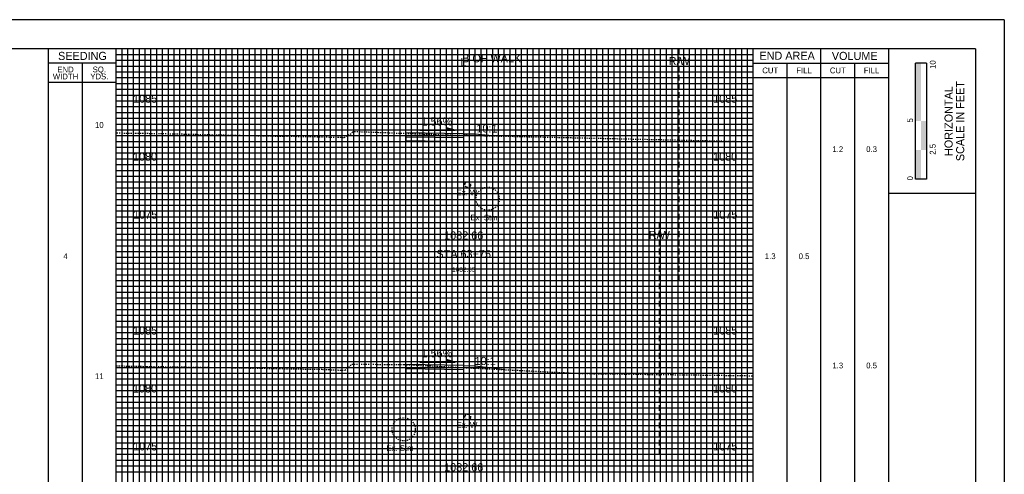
# Model space of a CAD drawing. Header units: feet. Extents: x 510 to 680, y 140 to 250.
# Tile 3 of 3: x 595 to 680, y 211 to 250. Entities that reach past the tile are written whole.
import ezdxf
from ezdxf.enums import TextEntityAlignment as Align

# ---------------------------------------------------------------- set-up
doc = ezdxf.new("R2010")
doc.units = ezdxf.units.FT
doc.header["$MEASUREMENT"] = 0
for name, pattern in [('CENTER2', [1.125, 0.75, -0.125, 0.125, -0.125]), ('DASHED', [0.75, 0.5, -0.25]), ('DASHED2', [0.375, 0.25, -0.125]), ('DGN Style 4', [0.027369, 0.013684, -0.006842, 0, -0.006842]), ('OhDOT_USTN2', [0.11, 0.069, -0.041]), ('OhDOT_USTN5', [0.11, 0.055, -0.055]), ('waterex', [0])]:
    doc.linetypes.add(name, pattern=pattern)
for name, color, linetype in [('CL_P_Construction', 7, 'DGN Style 4'), ('DR_X_Storm_Sewer', 151, 'OhDOT_USTN5'), ('SH_Border', 7, 'Continuous'), ('SH_Data', 7, 'Continuous'), ('UT_X_Water', 133, 'waterex'), ('XS_P_Annotation', 7, 'Continuous'), ('XS_P_Finished_Grade', 3, 'Continuous'), ('XS_P_Pavt_Surface', 251, 'Continuous'), ('XS_P_Subgrade', 4, 'Continuous'), ('XS_P_Text_Info', 7, 'Continuous'), ('XS_X_Ground_Line', 3, 'OhDOT_USTN2')]:
    doc.layers.add(name, color=color, linetype=linetype)
doc.layers.add('RW_X_Right_of_Way', color=7, linetype='Continuous', lineweight=25)
doc.layers.add('SH_Major_Grid_Line', color=254, linetype='Continuous', transparency=0.3)
doc.layers.add('SH_Minor_Grid_Line', color=252, linetype='Continuous', transparency=0.5)
doc.styles.add('Slanted-Normal', font='font31.shx', dxfattribs={"height": 0.12})
doc.styles.add('Straight-Normal', font='font30.shx', dxfattribs={"height": 0.1})
doc.styles.add('Straight-Sub Title', font='font30.shx', dxfattribs={"height": 0.17})

msp = doc.modelspace()

# ---------------------------------------------------------------- hatches: boundary and pattern name
at = {"layer": 'SH_Data', "linetype": 'Continuous'}
msp.add_hatch(color=7, dxfattribs=at).paths.add_polyline_path([(672.238, 241.687), (672.238, 246.687), (672.704, 246.687), (672.708, 246.687), (672.708, 241.687)])

# ---------------------------------------------------------------- linework, layer by layer
at = {"layer": 'CL_P_Construction', "linetype": 'CENTER2'}
msp.add_line((633.224, 142.937), (633.224, 247.937), dxfattribs=at)
at = {"layer": 'DR_X_Storm_Sewer'}
for centre in [(635.296, 234.992), (628.044, 215.099)]:
    msp.add_circle(centre, 1, dxfattribs=at)
at = {"layer": 'RW_X_Right_of_Way', "linetype": 'DASHED'}
for p, q in [((651.834, 227.937), (651.834, 247.937)), ((650.114, 212.937), (650.114, 232.937))]:
    msp.add_line(p, q, dxfattribs=at)
at = {"layer": 'SH_Border'}
for p, q in [((679.892, 250.437), (509.892, 250.437)), ((679.892, 250.437), (679.892, 140.437)), ((677.392, 247.937), (512.392, 247.937)), ((669.892, 247.937), (669.892, 142.937)), ((677.392, 247.937), (677.392, 142.937)), ((677.392, 235.437), (669.892, 235.437))]:
    msp.add_line(p, q, dxfattribs=at)
at = {"layer": 'SH_Data', "color": 7, "linetype": 'Continuous'}
for p, q in [((597.392, 142.937), (597.392, 247.937)), ((603.224, 142.937), (603.224, 247.937)), ((658.224, 142.937), (658.224, 247.937)), ((664.058, 142.937), (664.058, 247.937)), ((603.224, 246.687), (597.392, 246.687)), ((600.308, 142.937), (600.308, 246.687)), ((658.224, 246.687), (669.892, 246.687)), ((661.142, 142.937), (661.142, 246.687)), ((666.975, 142.937), (666.975, 246.687)), ((672.238, 236.687), (672.238, 246.687)), ((673.175, 246.687), (672.238, 246.687)), ((673.175, 246.687), (673.175, 236.687)), ((603.224, 245.02), (597.392, 245.02)), ((658.224, 245.437), (669.892, 245.437)), ((673.175, 236.687), (672.238, 236.687))]:
    msp.add_line(p, q, dxfattribs=at)
for points in [[(673.171, 239.187), (673.171, 241.687), (672.704, 239.187), (672.704, 241.687)], [(672.704, 236.687), (672.704, 239.187), (672.238, 236.687), (672.238, 239.187)]]:
    msp.add_solid(points, dxfattribs=at)
at = {"layer": 'SH_Major_Grid_Line', "color": 254, "linetype": 'Continuous'}
for p, q in [((608.224, 142.937), (608.224, 247.937)), ((613.224, 142.937), (613.224, 247.937)), ((618.224, 142.937), (618.224, 247.937)), ((623.224, 142.937), (623.224, 247.937)), ((628.224, 142.937), (628.224, 247.937)), ((633.224, 142.937), (633.224, 247.937)), ((638.224, 142.937), (638.224, 247.937)), ((643.224, 142.937), (643.224, 247.937)), ((648.224, 142.937), (648.224, 247.937)), ((653.224, 142.937), (653.224, 247.937)), ((603.224, 242.937), (658.224, 242.937)), ((603.224, 237.937), (658.224, 237.937)), ((603.224, 232.937), (658.224, 232.937)), ((603.224, 227.937), (658.224, 227.937)), ((603.224, 222.937), (658.224, 222.937)), ((603.224, 217.937), (658.224, 217.937)), ((603.224, 212.937), (658.224, 212.937))]:
    msp.add_line(p, q, dxfattribs=at)
at = {"layer": 'SH_Minor_Grid_Line', "color": 252, "linetype": 'Continuous'}
for p, q in [((603.224, 247.437), (658.224, 247.437)), ((603.724, 142.937), (603.724, 247.937)), ((604.224, 142.937), (604.224, 247.937)), ((604.724, 142.937), (604.724, 247.937)), ((605.224, 142.937), (605.224, 247.937)), ((605.724, 142.937), (605.724, 247.937)), ((606.224, 142.937), (606.224, 247.937)), ((606.724, 142.937), (606.724, 247.937)), ((607.224, 142.937), (607.224, 247.937)), ((607.724, 142.937), (607.724, 247.937)), ((608.724, 142.937), (608.724, 247.937)), ((609.224, 142.937), (609.224, 247.937)), ((609.724, 142.937), (609.724, 247.937)), ((610.224, 142.937), (610.224, 247.937)), ((610.724, 142.937), (610.724, 247.937)), ((611.224, 142.937), (611.224, 247.937)), ((611.724, 142.937), (611.724, 247.937)), ((612.224, 142.937), (612.224, 247.937)), ((612.724, 142.937), (612.724, 247.937)), ((613.724, 142.937), (613.724, 247.937)), ((614.224, 142.937), (614.224, 247.937)), ((614.724, 142.937), (614.724, 247.937)), ((615.224, 142.937), (615.224, 247.937)), ((615.724, 142.937), (615.724, 247.937)), ((616.224, 142.937), (616.224, 247.937)), ((616.724, 142.937), (616.724, 247.937)), ((617.224, 142.937), (617.224, 247.937)), ((617.724, 142.937), (617.724, 247.937)), ((618.724, 142.937), (618.724, 247.937)), ((619.224, 142.937), (619.224, 247.937)), ((619.724, 142.937), (619.724, 247.937)), ((620.224, 142.937), (620.224, 247.937)), ((620.724, 142.937), (620.724, 247.937)), ((621.224, 142.937), (621.224, 247.937)), ((621.724, 142.937), (621.724, 247.937)), ((622.224, 142.937), (622.224, 247.937)), ((622.724, 142.937), (622.724, 247.937)), ((623.724, 142.937), (623.724, 247.937)), ((624.224, 142.937), (624.224, 247.937)), ((624.724, 142.937), (624.724, 247.937)), ((625.224, 142.937), (625.224, 247.937)), ((625.724, 142.937), (625.724, 247.937)), ((626.224, 142.937), (626.224, 247.937)), ((626.724, 142.937), (626.724, 247.937)), ((627.224, 142.937), (627.224, 247.937)), ((627.724, 142.937), (627.724, 247.937)), ((628.724, 142.937), (628.724, 247.937)), ((629.224, 142.937), (629.224, 247.937)), ((629.724, 142.937), (629.724, 247.937)), ((630.224, 142.937), (630.224, 247.937)), ((630.724, 142.937), (630.724, 247.937)), ((631.224, 142.937), (631.224, 247.937)), ((631.724, 142.937), (631.724, 247.937)), ((632.224, 142.937), (632.224, 247.937)), ((632.724, 142.937), (632.724, 247.937)), ((633.724, 142.937), (633.724, 247.937)), ((634.224, 142.937), (634.224, 247.937)), ((634.724, 142.937), (634.724, 247.937)), ((635.224, 142.937), (635.224, 247.937)), ((635.724, 142.937), (635.724, 247.937)), ((636.224, 142.937), (636.224, 247.937)), ((636.724, 142.937), (636.724, 247.937)), ((637.224, 142.937), (637.224, 247.937)), ((637.724, 142.937), (637.724, 247.937)), ((638.724, 142.937), (638.724, 247.937)), ((639.224, 142.937), (639.224, 247.937)), ((639.724, 142.937), (639.724, 247.937)), ((640.224, 142.937), (640.224, 247.937)), ((640.724, 142.937), (640.724, 247.937)), ((641.224, 142.937), (641.224, 247.937)), ((641.724, 142.937), (641.724, 247.937)), ((642.224, 142.937), (642.224, 247.937)), ((642.724, 142.937), (642.724, 247.937)), ((643.724, 142.937), (643.724, 247.937)), ((644.224, 142.937), (644.224, 247.937)), ((644.724, 142.937), (644.724, 247.937)), ((645.224, 142.937), (645.224, 247.937)), ((645.724, 142.937), (645.724, 247.937)), ((646.224, 142.937), (646.224, 247.937)), ((646.724, 142.937), (646.724, 247.937)), ((647.224, 142.937), (647.224, 247.937)), ((647.724, 142.937), (647.724, 247.937)), ((648.724, 142.937), (648.724, 247.937)), ((649.224, 142.937), (649.224, 247.937)), ((649.724, 142.937), (649.724, 247.937)), ((650.224, 142.937), (650.224, 247.937)), ((650.724, 142.937), (650.724, 247.937)), ((651.224, 142.937), (651.224, 247.937)), ((651.724, 142.937), (651.724, 247.937)), ((652.224, 142.937), (652.224, 247.937)), ((652.724, 142.937), (652.724, 247.937)), ((653.724, 142.937), (653.724, 247.937)), ((654.224, 142.937), (654.224, 247.937)), ((654.724, 142.937), (654.724, 247.937)), ((655.224, 142.937), (655.224, 247.937)), ((655.724, 142.937), (655.724, 247.937)), ((656.224, 142.937), (656.224, 247.937)), ((656.724, 142.937), (656.724, 247.937)), ((657.224, 142.937), (657.224, 247.937)), ((657.724, 142.937), (657.724, 247.937)), ((603.224, 246.937), (658.224, 246.937)), ((603.224, 246.437), (658.224, 246.437)), ((603.224, 245.937), (658.224, 245.937)), ((603.224, 245.437), (658.224, 245.437)), ((603.224, 244.937), (658.224, 244.937)), ((603.224, 244.437), (658.224, 244.437)), ((603.224, 243.937), (658.224, 243.937)), ((603.224, 243.437), (658.224, 243.437)), ((603.224, 242.437), (658.224, 242.437)), ((603.224, 241.937), (658.224, 241.937)), ((603.224, 241.437), (658.224, 241.437)), ((603.224, 240.937), (658.224, 240.937)), ((603.224, 240.437), (658.224, 240.437)), ((603.224, 239.937), (658.224, 239.937)), ((603.224, 239.437), (658.224, 239.437)), ((603.224, 238.937), (658.224, 238.937)), ((603.224, 238.437), (658.224, 238.437)), ((603.224, 237.437), (658.224, 237.437)), ((603.224, 236.937), (658.224, 236.937)), ((603.224, 236.437), (658.224, 236.437)), ((603.224, 235.937), (658.224, 235.937)), ((603.224, 235.437), (658.224, 235.437)), ((603.224, 234.937), (658.224, 234.937)), ((603.224, 234.437), (658.224, 234.437)), ((603.224, 233.937), (658.224, 233.937)), ((603.224, 233.437), (658.224, 233.437)), ((603.224, 232.437), (658.224, 232.437)), ((603.224, 231.937), (658.224, 231.937)), ((603.224, 231.437), (658.224, 231.437)), ((603.224, 230.937), (658.224, 230.937)), ((603.224, 230.437), (658.224, 230.437)), ((603.224, 229.937), (658.224, 229.937)), ((603.224, 229.437), (658.224, 229.437)), ((603.224, 228.937), (658.224, 228.937)), ((603.224, 228.437), (658.224, 228.437)), ((603.224, 227.437), (658.224, 227.437)), ((603.224, 226.937), (658.224, 226.937)), ((603.224, 226.437), (658.224, 226.437)), ((603.224, 225.937), (658.224, 225.937)), ((603.224, 225.437), (658.224, 225.437)), ((603.224, 224.937), (658.224, 224.937)), ((603.224, 224.437), (658.224, 224.437)), ((603.224, 223.937), (658.224, 223.937)), ((603.224, 223.437), (658.224, 223.437)), ((603.224, 222.437), (658.224, 222.437)), ((603.224, 221.937), (658.224, 221.937)), ((603.224, 221.437), (658.224, 221.437)), ((603.224, 220.937), (658.224, 220.937)), ((603.224, 220.437), (658.224, 220.437)), ((603.224, 219.937), (658.224, 219.937)), ((603.224, 219.437), (658.224, 219.437)), ((603.224, 218.937), (658.224, 218.937)), ((603.224, 218.437), (658.224, 218.437)), ((603.224, 217.437), (658.224, 217.437)), ((603.224, 216.937), (658.224, 216.937)), ((603.224, 216.437), (658.224, 216.437)), ((603.224, 215.937), (658.224, 215.937)), ((603.224, 215.437), (658.224, 215.437)), ((603.224, 214.937), (658.224, 214.937)), ((603.224, 214.437), (658.224, 214.437)), ((603.224, 213.937), (658.224, 213.937)), ((603.224, 213.437), (658.224, 213.437)), ((603.224, 212.437), (658.224, 212.437)), ((603.224, 211.937), (658.224, 211.937)), ((603.224, 211.437), (658.224, 211.437))]:
    msp.add_line(p, q, dxfattribs=at)
at = {"layer": 'UT_X_Water', "linetype": 'DASHED2'}
for centre in [(633.574, 236.21), (633.574, 216.153)]:
    msp.add_circle(centre, 0.25, dxfattribs=at)
at = {"layer": 'XS_P_Annotation', "color": 7, "linetype": 'Continuous', "lineweight": -3}
for p, q in [((629.437, 240.898), (632.498, 240.898)), ((632.498, 240.898), (631.734, 241.12)), ((631.734, 241.12), (631.734, 240.898)), ((632.498, 220.898), (631.734, 221.12)), ((631.734, 221.12), (631.734, 220.898)), ((629.437, 220.898), (632.498, 220.898))]:
    msp.add_line(p, q, dxfattribs=at)
for points in [[(632.498, 240.898), (631.734, 240.898), (631.734, 241.12)], [(632.498, 220.898), (631.734, 220.898), (631.734, 221.12)]]:
    msp.add_solid(points, dxfattribs=at)
at = {"layer": 'XS_P_Finished_Grade'}
for p, q in [((633.224, 240.597), (634.224, 240.581)), ((634.224, 240.581), (635.97, 240.407)), ((633.224, 220.597), (634.224, 220.581)), ((634.224, 220.581), (636.773, 220.242))]:
    msp.add_line(p, q, dxfattribs=at)
at = {"layer": 'XS_P_Pavt_Surface'}
for points in [[(633.224, 240.597), (628.224, 240.675), (628.224, 240.342), (633.224, 240.264)], [(633.224, 220.597), (628.224, 220.675), (628.224, 220.342), (633.224, 220.264)]]:
    msp.add_lwpolyline(points, close=True, dxfattribs=at)
at = {"layer": 'XS_P_Subgrade'}
for points in [[(628.224, 240.342), (628.224, 240.009), (633.224, 239.931), (633.224, 240.264)], [(628.224, 220.342), (628.224, 220.009), (633.224, 219.931), (633.224, 220.264)]]:
    msp.add_lwpolyline(points, dxfattribs=at)
at = {"layer": 'XS_X_Ground_Line'}
for points in [[(603.269, 240.667), (607.041, 240.619), (615.924, 240.416), (620.341, 240.35), (622.892, 240.283), (623.419, 240.568), (623.659, 240.761), (623.789, 240.793), (623.789, 240.793), (631.82, 240.499), (657.054, 239.937), (658.224, 239.925)], [(603.224, 220.571), (603.696, 220.563), (605.84, 220.524), (613.986, 220.401), (617.313, 220.334), (620.932, 220.273), (622.97, 220.186), (623.429, 220.578), (623.565, 220.72), (628.085, 220.679), (633.224, 220.42), (643.441, 219.907), (655.436, 219.758), (658.224, 219.718)]]:
    msp.add_lwpolyline(points, dxfattribs=at)

# ---------------------------------------------------------------- texts
at = {"layer": 'DR_X_Storm_Sewer', "char_height": 0.5, "width": 4.98768, "attachment_point": 1, "style": 'Straight-Normal'}
for insert in [(633.811, 233.62), (626.56, 213.727)]:
    msp.add_mtext('Ex. Stm', dxfattribs=dict(at, insert=insert))
at = {"layer": 'SH_Data', "color": 7, "linetype": 'Continuous', "style": 'Straight-Normal'}
for s, height, p in [('SEEDING', 0.7, (600.31, 247.312)), ('END AREA', 0.7, (661.142, 247.333)), ('VOLUME', 0.7, (666.978, 247.312)), ('CUT', 0.5, (659.685, 246.062)), ('FILL', 0.5, (662.601, 246.062)), ('CUT', 0.5, (665.518, 246.062)), ('FILL', 0.5, (668.434, 246.062))]:
    msp.add_text(s, height=height, dxfattribs=at).set_placement(p, align=Align.MIDDLE_CENTER)
at = {"layer": 'SH_Data', "style": 'Straight-Sub Title'}
for s, p in [('10', (673.963, 246.565)), ('5', (672.007, 241.755)), ('2.5', (673.958, 239.255)), ('0', (672.007, 236.755))]:
    msp.add_text(s, height=0.5, rotation=90, dxfattribs=at).set_placement(p, align=Align.CENTER)
at = {"layer": 'SH_Data', "linetype": 'Continuous', "style": 'Straight-Sub Title'}
for s, p in [('SCALE IN FEET', (676.083, 241.687)), ('HORIZONTAL', (675.083, 241.687))]:
    msp.add_text(s, height=0.7, rotation=90, dxfattribs=at).set_placement(p, align=Align.MIDDLE_CENTER)
at = {"layer": 'SH_Data', "color": 7, "linetype": 'Continuous', "char_height": 0.7, "attachment_point": 5, "line_spacing_factor": 0.728571, "style": 'Straight-Normal'}
for s, insert in [('\\H0.714286x;END\\PWIDTH', (598.85, 245.837)), ('\\H0.714286x;SQ.\\PYDS.', (601.766, 245.837)), ('{\\H0.71429x;10}', (601.766, 241.352)), ('{\\H0.71429x;1.2}', (665.517, 239.265)), ('{\\H0.71429x;0.3}', (668.434, 239.265)), ('{\\H0.71429x;4}', (598.85, 230.028)), ('{\\H0.71429x;1.3}', (659.684, 230.028)), ('{\\H0.71429x;0.5}', (662.602, 230.028)), ('{\\H0.71429x;1.3}', (665.517, 220.598)), ('{\\H0.71429x;0.5}', (668.434, 220.598)), ('{\\H0.71429x;11}', (601.766, 219.673))]:
    msp.add_mtext(s, dxfattribs=dict(at, insert=insert))
at = {"layer": 'UT_X_Water', "char_height": 0.5, "width": 4.98768, "attachment_point": 1, "style": 'Straight-Normal'}
for insert in [(632.613, 235.772), (632.613, 215.715)]:
    msp.add_mtext('Ex. W', dxfattribs=dict(at, insert=insert))
at = {"layer": 'XS_P_Annotation', "color": 7, "linetype": 'Continuous', "lineweight": -3, "attachment_point": 5, "style": 'Slanted-Normal'}
for s, insert, char_height in [('1.56%', (630.903, 241.648), 0.7), ('1082.66', (633.224, 231.818), 0.7), ('1082.53', (633.224, 228.878), 0.4), ('1.56%', (630.903, 221.648), 0.7), ('1082.66', (633.224, 211.818), 0.7)]:
    msp.add_mtext(s, dxfattribs=dict(at, insert=insert, char_height=char_height))
at = {"layer": 'XS_P_Annotation', "color": 7, "linetype": 'Continuous', "lineweight": -3, "char_height": 0.7, "width": 1.22222, "attachment_point": 5, "rotation": 359.64658, "style": 'Slanted-Normal'}
for insert in [(635.229, 241.051), (635.076, 220.985)]:
    msp.add_mtext('10:1', dxfattribs=dict(at, insert=insert))
at = {"layer": 'XS_P_Text_Info', "color": 7, "linetype": 'Continuous', "lineweight": -3, "char_height": 0.7, "attachment_point": 8, "style": 'Slanted-Normal'}
for s, insert in [('B OF WALK', (635.638, 246.747)), ('R/W', (651.834, 246.506)), ('L', (633.2, 246.423)), ('1085', (605.72, 243.261)), ('1085', (655.802, 243.261)), ('1080', (605.711, 238.261)), ('1080', (655.794, 238.261)), ('1075', (605.724, 233.261)), ('1075', (655.807, 233.261)), ('R/W', (650.114, 231.506)), ('1085', (605.72, 223.261)), ('1085', (655.802, 223.261)), ('1080', (605.711, 218.261)), ('1080', (655.794, 218.261)), ('1075', (605.724, 213.261)), ('1075', (655.807, 213.261))]:
    msp.add_mtext(s, dxfattribs=dict(at, insert=insert))
at = {"layer": 'XS_P_Text_Info', "color": 7, "linetype": 'Continuous', "lineweight": -3, "insert": (633.224, 229.868), "char_height": 0.7, "width": 21.51176, "attachment_point": 8, "style": 'Slanted-Normal'}
msp.add_mtext('STA 63+75', dxfattribs=at)

doc.saveas('drawing.dxf')
